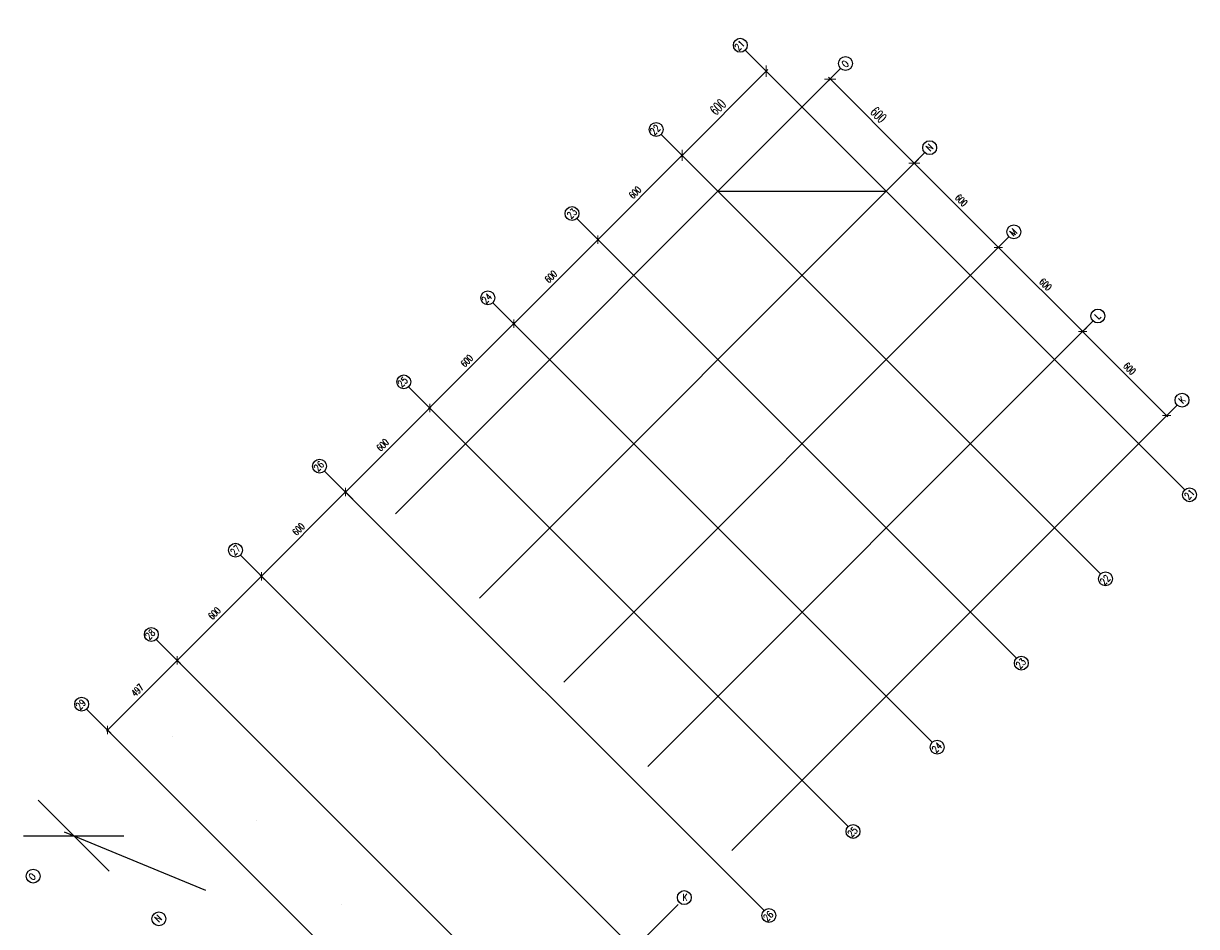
# Model space of a CAD drawing. Header units: centimetres. Extents: x -156440 to 298236, y -263599 to 81430.
# Tile 163 of 170: x 125491 to 184643, y -66020 to -20498. Entities that reach past the tile are written whole.
import ezdxf
from ezdxf.enums import TextEntityAlignment as Align

# ---------------------------------------------------------------- set-up
doc = ezdxf.new("R2010")
doc.units = ezdxf.units.CM
doc.header["$LTSCALE"] = 50
doc.header["$PDMODE"] = 35
doc.header["$PDSIZE"] = 0.1
doc.linetypes.add('Osie rzutów$0$DASHDOT2', pattern=[12.7, 6.35, -3.175, 0, -3.175])
doc.layers.get('0').update_dxf_attribs({"color": 8})
doc.layers.get('DEFPOINTS').update_dxf_attribs({"color": 8})
doc.layers.add('Kondygnacja -2$0$ARCH_INFO_WYMIARY', color=8, linetype='Continuous', lineweight=9)
doc.layers.add('Osie rzutów$0$ARCH_INFO_WYMIARY', color=8, linetype='Continuous', lineweight=9)
doc.layers.add('Osie rzutów$0$ARCH_INFO_OSIE_IST', color=8, linetype='Osie rzutów$0$DASHDOT2')
doc.layers.add('Osie rzutów$0$ARCH_INFO_OSIE_OPISY_IST', color=8, linetype='Continuous')
doc.styles.add('Kondygnacja -2$0$Romans', font='Romans.shx', dxfattribs={"width": 0.7})
doc.styles.add('Osie rzutów$0$ROMANS-250-CM', font='romans.shx', dxfattribs={"width": 0.8, "height": 50})
doc.styles.add('Osie rzutów$0$wymiary_cuprum', font='Romans.shx', dxfattribs={"width": 0.6})
doc.dimstyles.new('Kondygnacja -2$0$Wymiary 1-100', dxfattribs={"dimtxt": 12, "dimasz": 10, "dimexe": 5, "dimexo": 0, "dimgap": 4, "dimtad": 1, "dimrnd": 0.5, "dimzin": 12, "dimdsep": 46, "dimtxsty": 'Kondygnacja -2$0$Romans', "dimblk": 'Kondygnacja -2$0$_Oblique', "dimcen": 10, "dimdle": 10, "dimclrt": 55, "dimazin": 0, "dimtfac": 1, "dimtmove": 1, "dimatfit": 3, "dimfxl": 0, "dimtolj": 1, "dimtzin": 0, "dimarcsym": 0})
doc.dimstyles.new('Osie rzutów$0$ARCH_ CT', dxfattribs={"dimtxt": 20, "dimasz": 20, "dimexe": 12, "dimexo": 20, "dimgap": 5, "dimtad": 1, "dimdec": 1, "dimrnd": 0.5, "dimzin": 9, "dimdsep": 46, "dimtxsty": 'Osie rzutów$0$wymiary_cuprum', "dimblk": 'Osie rzutów$0$_Oblique', "dimcen": 8, "dimdle": 12, "dimclrd": 256, "dimclre": 256, "dimclrt": 55, "dimadec": 1, "dimazin": 0, "dimtfac": 1, "dimtdec": 1, "dimtmove": 1, "dimatfit": 2, "dimldrblk": 'Osie rzutów$0$_Dot', "dimfxl": 0, "dimtolj": 1, "dimtzin": 0, "dimlwd": -1, "dimlwe": -1, "dimarcsym": 0})

# ---------------------------------------------------------------- blocks, each defined once
blk = doc.blocks.new('Osie rzutów$0$_Oblique')
at = {"color": 0, "linetype": 'ByBlock', "lineweight": -2}
blk.add_line((-0.5, -0.5), (0.5, 0.5), dxfattribs=at)
blk = doc.blocks.new('*D111')
at = {"layer": 'DEFPOINTS', "color": 0}
for p in [(8521.3, 19663.4), (8097, 19239.1), (8127.8, 19208.4)]:
    blk.add_point(p, dxfattribs=at)
at = {"layer": 'Osie rzutów$0$ARCH_INFO_WYMIARY'}
for p, q in [((8560.5, 19641.2), (8119.3, 19199.9)), ((8535.4, 19649.3), (8560.5, 19624.2)), ((8111.2, 19225), (8136.2, 19199.9))]:
    blk.add_line(p, q, dxfattribs=at)
at = {"layer": 'Osie rzutów$0$ARCH_INFO_WYMIARY', "xscale": 40, "yscale": 40, "zscale": 40}
for p, rotation in [((8552, 19632.7), 45), ((8127.8, 19208.4), 225)]:
    blk.add_blockref('Osie rzutów$0$_Oblique', p, dxfattribs=dict(at, rotation=rotation))
at = {"layer": 'Osie rzutów$0$ARCH_INFO_WYMIARY', "color": 55, "insert": (8308.1, 19452.4), "char_height": 50, "attachment_point": 5, "rotation": 45, "style": 'Osie rzutów$0$wymiary_cuprum'}
blk.add_mtext('\\A1;600', dxfattribs=at)
blk = doc.blocks.new('Osie rzutów$0$_Dot')
at = {"color": 0, "linetype": 'ByBlock', "lineweight": -2}
blk.add_line((-0.5, 0), (-1, 0), dxfattribs=at)
at = {"color": 0, "linetype": 'ByBlock', "const_width": 0.5}
blk.add_lwpolyline([(-0.25, 0, 1), (0.25, 0, 1)], format="xyb", close=True, dxfattribs=at)
blk = doc.blocks.new('*D112')
at = {"layer": 'DEFPOINTS', "color": 0}
for p in [(8097, 19239.1), (7703.5, 18784.1), (7729.8, 18757.8)]:
    blk.add_point(p, dxfattribs=at)
at = {"layer": 'Osie rzutów$0$ARCH_INFO_WYMIARY'}
for p, q in [((8107.6, 19228.5), (8133.4, 19202.8)), ((8133.4, 19214.1), (7697.8, 18778.5)), ((7719.2, 18768.4), (7697.8, 18789.8))]:
    blk.add_line(p, q, dxfattribs=at)
at = {"layer": 'Osie rzutów$0$ARCH_INFO_WYMIARY', "xscale": 30, "yscale": 30, "zscale": 30}
for p, rotation in [((8127.8, 19208.4), 45), ((7703.5, 18784.1), 225)]:
    blk.add_blockref('Osie rzutów$0$_Oblique', p, dxfattribs=dict(at, rotation=rotation))
at = {"layer": 'Osie rzutów$0$ARCH_INFO_WYMIARY', "color": 55, "insert": (7890.5, 19021.4), "char_height": 35, "attachment_point": 5, "rotation": 45, "style": 'Osie rzutów$0$wymiary_cuprum'}
blk.add_mtext('\\A1;600', dxfattribs=at)
blk = doc.blocks.new('*D113')
at = {"layer": 'DEFPOINTS', "color": 0}
for p in [(7729.8, 18757.8), (7279.2, 18359.9), (7305.6, 18333.5)]:
    blk.add_point(p, dxfattribs=at)
at = {"layer": 'Osie rzutów$0$ARCH_INFO_WYMIARY'}
for p, q in [((7709.2, 18789.8), (7273.6, 18354.2)), ((7719.2, 18768.4), (7697.8, 18789.8)), ((7295, 18344.1), (7273.6, 18365.5))]:
    blk.add_line(p, q, dxfattribs=at)
at = {"layer": 'Osie rzutów$0$ARCH_INFO_WYMIARY', "xscale": 30, "yscale": 30, "zscale": 30}
for p, rotation in [((7703.5, 18784.1), 45), ((7279.2, 18359.9), 225)]:
    blk.add_blockref('Osie rzutów$0$_Oblique', p, dxfattribs=dict(at, rotation=rotation))
at = {"layer": 'Osie rzutów$0$ARCH_INFO_WYMIARY', "color": 55, "insert": (7466.3, 18597.1), "char_height": 35, "attachment_point": 5, "rotation": 45, "style": 'Osie rzutów$0$wymiary_cuprum'}
blk.add_mtext('\\A1;600', dxfattribs=at)
blk = doc.blocks.new('*D114')
at = {"layer": 'DEFPOINTS', "color": 0}
for p in [(7305.6, 18333.5), (6855, 17935.6), (6881.3, 17909.3)]:
    blk.add_point(p, dxfattribs=at)
at = {"layer": 'Osie rzutów$0$ARCH_INFO_WYMIARY'}
for p, q in [((7284.9, 18365.5), (6849.3, 17930)), ((7295, 18344.1), (7273.6, 18365.5)), ((6870.7, 17919.9), (6849.3, 17941.3))]:
    blk.add_line(p, q, dxfattribs=at)
at = {"layer": 'Osie rzutów$0$ARCH_INFO_WYMIARY', "xscale": 30, "yscale": 30, "zscale": 30}
for p, rotation in [((7279.2, 18359.9), 45), ((6855, 17935.6), 225)]:
    blk.add_blockref('Osie rzutów$0$_Oblique', p, dxfattribs=dict(at, rotation=rotation))
at = {"layer": 'Osie rzutów$0$ARCH_INFO_WYMIARY', "color": 55, "insert": (7042, 18172.9), "char_height": 35, "attachment_point": 5, "rotation": 45, "style": 'Osie rzutów$0$wymiary_cuprum'}
blk.add_mtext('\\A1;600', dxfattribs=at)
blk = doc.blocks.new('*D115')
at = {"layer": 'DEFPOINTS', "color": 0}
for p in [(6881.3, 17909.3), (6430.7, 17511.4), (6477.7, 17464.3)]:
    blk.add_point(p, dxfattribs=at)
at = {"layer": 'Osie rzutów$0$ARCH_INFO_WYMIARY'}
for p, q in [((6860.6, 17941.3), (6425, 17505.7)), ((6870.7, 17919.9), (6849.3, 17941.3)), ((6467.1, 17474.9), (6425, 17517))]:
    blk.add_line(p, q, dxfattribs=at)
at = {"layer": 'Osie rzutów$0$ARCH_INFO_WYMIARY', "xscale": 30, "yscale": 30, "zscale": 30}
for p, rotation in [((6855, 17935.6), 45), ((6430.7, 17511.4), 225)]:
    blk.add_blockref('Osie rzutów$0$_Oblique', p, dxfattribs=dict(at, rotation=rotation))
at = {"layer": 'Osie rzutów$0$ARCH_INFO_WYMIARY', "color": 55, "insert": (6617.7, 17748.6), "char_height": 35, "attachment_point": 5, "rotation": 45, "style": 'Osie rzutów$0$wymiary_cuprum'}
blk.add_mtext('\\A1;600', dxfattribs=at)
blk = doc.blocks.new('*D116')
at = {"layer": 'DEFPOINTS', "color": 0}
for p in [(6477.7, 17464.3), (6006.4, 17087.1), (6032.8, 17060.7)]:
    blk.add_point(p, dxfattribs=at)
at = {"layer": 'Osie rzutów$0$ARCH_INFO_WYMIARY'}
for p, q in [((6436.4, 17517), (6000.8, 17081.4)), ((6467.1, 17474.9), (6425, 17517)), ((6022.2, 17071.3), (6000.8, 17092.7))]:
    blk.add_line(p, q, dxfattribs=at)
at = {"layer": 'Osie rzutów$0$ARCH_INFO_WYMIARY', "xscale": 30, "yscale": 30, "zscale": 30}
for p, rotation in [((6430.7, 17511.4), 45), ((6006.4, 17087.1), 225)]:
    blk.add_blockref('Osie rzutów$0$_Oblique', p, dxfattribs=dict(at, rotation=rotation))
at = {"layer": 'Osie rzutów$0$ARCH_INFO_WYMIARY', "color": 55, "insert": (6193.5, 17324.3), "char_height": 35, "attachment_point": 5, "rotation": 45, "style": 'Osie rzutów$0$wymiary_cuprum'}
blk.add_mtext('\\A1;600', dxfattribs=at)
blk = doc.blocks.new('*D117')
at = {"layer": 'DEFPOINTS', "color": 0}
for p in [(6032.8, 17060.7), (5582.2, 16662.8), (5608.5, 16636.5)]:
    blk.add_point(p, dxfattribs=at)
at = {"layer": 'Osie rzutów$0$ARCH_INFO_WYMIARY'}
for p, q in [((6012.1, 17092.7), (5576.5, 16657.2)), ((6022.2, 17071.3), (6000.8, 17092.7)), ((5597.9, 16647.1), (5576.5, 16668.5))]:
    blk.add_line(p, q, dxfattribs=at)
at = {"layer": 'Osie rzutów$0$ARCH_INFO_WYMIARY', "xscale": 30, "yscale": 30, "zscale": 30}
for p, rotation in [((6006.4, 17087.1), 45), ((5582.2, 16662.8), 225)]:
    blk.add_blockref('Osie rzutów$0$_Oblique', p, dxfattribs=dict(at, rotation=rotation))
at = {"layer": 'Osie rzutów$0$ARCH_INFO_WYMIARY', "color": 55, "insert": (5769.2, 16900.1), "char_height": 35, "attachment_point": 5, "rotation": 45, "style": 'Osie rzutów$0$wymiary_cuprum'}
blk.add_mtext('\\A1;600', dxfattribs=at)
blk = doc.blocks.new('*D118')
at = {"layer": 'DEFPOINTS', "color": 0}
for p in [(5608.5, 16636.5), (5230.7, 16311.4), (5257.1, 16285)]:
    blk.add_point(p, dxfattribs=at)
at = {"layer": 'Osie rzutów$0$ARCH_INFO_WYMIARY'}
for p, q in [((5587.8, 16668.5), (5225.1, 16305.7)), ((5597.9, 16647.1), (5576.5, 16668.5)), ((5246.5, 16295.6), (5225.1, 16317.1))]:
    blk.add_line(p, q, dxfattribs=at)
at = {"layer": 'Osie rzutów$0$ARCH_INFO_WYMIARY', "xscale": 30, "yscale": 30, "zscale": 30}
for p, rotation in [((5582.2, 16662.8), 45), ((5230.7, 16311.4), 225)]:
    blk.add_blockref('Osie rzutów$0$_Oblique', p, dxfattribs=dict(at, rotation=rotation))
at = {"layer": 'Osie rzutów$0$ARCH_INFO_WYMIARY', "color": 55, "insert": (5381.4, 16512.2), "char_height": 35, "attachment_point": 5, "rotation": 45, "style": 'Osie rzutów$0$wymiary_cuprum'}
blk.add_mtext('\\A1;497', dxfattribs=at)
blk = doc.blocks.new('*D119')
at = {"layer": 'DEFPOINTS', "color": 0}
for p in [(8905.8, 19624.9), (9298.6, 19169.2), (9330.1, 19200.6)]:
    blk.add_point(p, dxfattribs=at)
at = {"layer": 'Osie rzutów$0$ARCH_INFO_WYMIARY'}
for p, q in [((8891.6, 19610.8), (8865.8, 19584.9)), ((8865.8, 19601.9), (9307.1, 19160.7)), ((9315.9, 19186.5), (9290.1, 19160.7))]:
    blk.add_line(p, q, dxfattribs=at)
at = {"layer": 'Osie rzutów$0$ARCH_INFO_WYMIARY', "xscale": 40, "yscale": 40, "zscale": 40}
for p, rotation in [((8874.3, 19593.4), 135.0000000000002), ((9298.6, 19169.2), 315.0000000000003)]:
    blk.add_blockref('Osie rzutów$0$_Oblique', p, dxfattribs=dict(at, rotation=rotation))
at = {"layer": 'Osie rzutów$0$ARCH_INFO_WYMIARY', "color": 55, "insert": (9118.3, 19413.1), "char_height": 50, "attachment_point": 5, "rotation": 315, "style": 'Osie rzutów$0$wymiary_cuprum'}
blk.add_mtext('\\A1;600', dxfattribs=at)
blk = doc.blocks.new('*D120')
at = {"layer": 'DEFPOINTS', "color": 0}
for p in [(9330.1, 19200.6), (9754.3, 18776.4), (9722.8, 18744.9)]:
    blk.add_point(p, dxfattribs=at)
at = {"layer": 'Osie rzutów$0$ARCH_INFO_WYMIARY'}
for p, q in [((9319.4, 19190), (9292.9, 19163.5)), ((9292.9, 19174.8), (9728.5, 18739.2)), ((9743.7, 18765.8), (9717.2, 18739.2))]:
    blk.add_line(p, q, dxfattribs=at)
at = {"layer": 'Osie rzutów$0$ARCH_INFO_WYMIARY', "xscale": 30, "yscale": 30, "zscale": 30}
for p, rotation in [((9298.6, 19169.2), 135.0000000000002), ((9722.8, 18744.9), 315.0000000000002)]:
    blk.add_blockref('Osie rzutów$0$_Oblique', p, dxfattribs=dict(at, rotation=rotation))
at = {"layer": 'Osie rzutów$0$ARCH_INFO_WYMIARY', "color": 55, "insert": (9535.8, 18982.1), "char_height": 35, "attachment_point": 5, "rotation": 315, "style": 'Osie rzutów$0$wymiary_cuprum'}
blk.add_mtext('\\A1;600', dxfattribs=at)
blk = doc.blocks.new('*D121')
at = {"layer": 'DEFPOINTS', "color": 0}
for p in [(9754.3, 18776.4), (10178.6, 18352.1), (10147.1, 18320.6)]:
    blk.add_point(p, dxfattribs=at)
at = {"layer": 'Osie rzutów$0$ARCH_INFO_WYMIARY'}
for p, q in [((9743.7, 18765.8), (9717.2, 18739.2)), ((9717.2, 18750.6), (10152.8, 18315)), ((10168, 18341.5), (10141.5, 18315))]:
    blk.add_line(p, q, dxfattribs=at)
at = {"layer": 'Osie rzutów$0$ARCH_INFO_WYMIARY', "xscale": 30, "yscale": 30, "zscale": 30}
for p, rotation in [((9722.8, 18744.9), 135.0000000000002), ((10147.1, 18320.6), 315.0000000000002)]:
    blk.add_blockref('Osie rzutów$0$_Oblique', p, dxfattribs=dict(at, rotation=rotation))
at = {"layer": 'Osie rzutów$0$ARCH_INFO_WYMIARY', "color": 55, "insert": (9960.1, 18557.9), "char_height": 35, "attachment_point": 5, "rotation": 315, "style": 'Osie rzutów$0$wymiary_cuprum'}
blk.add_mtext('\\A1;600', dxfattribs=at)
blk = doc.blocks.new('*D122')
at = {"layer": 'DEFPOINTS', "color": 0}
for p in [(10178.6, 18352.1), (10602.8, 17927.8), (10571.4, 17896.4)]:
    blk.add_point(p, dxfattribs=at)
at = {"layer": 'Osie rzutów$0$ARCH_INFO_WYMIARY'}
for p, q in [((10168, 18341.5), (10141.5, 18315)), ((10141.5, 18326.3), (10577, 17890.7)), ((10592.2, 17917.2), (10565.7, 17890.7))]:
    blk.add_line(p, q, dxfattribs=at)
at = {"layer": 'Osie rzutów$0$ARCH_INFO_WYMIARY', "xscale": 30, "yscale": 30, "zscale": 30}
for p, rotation in [((10147.1, 18320.6), 135.0000000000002), ((10571.4, 17896.4), 315.0000000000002)]:
    blk.add_blockref('Osie rzutów$0$_Oblique', p, dxfattribs=dict(at, rotation=rotation))
at = {"layer": 'Osie rzutów$0$ARCH_INFO_WYMIARY', "color": 55, "insert": (10384.3, 18133.6), "char_height": 35, "attachment_point": 5, "rotation": 315, "style": 'Osie rzutów$0$wymiary_cuprum'}
blk.add_mtext('\\A1;600', dxfattribs=at)
blk = doc.blocks.new('Kondygnacja -2$0$_Oblique')
at = {"color": 0, "linetype": 'ByBlock', "lineweight": -2}
blk.add_line((-0.5, -0.5), (0.5, 0.5), dxfattribs=at)
blk = doc.blocks.new('*D257')
at = {"layer": 'DEFPOINTS', "color": 0}
for p in [(153784, 8869), (150079, -130542), (153784, -130295)]:
    blk.add_point(p, dxfattribs=at)
at = {"layer": 'Kondygnacja -2$0$ARCH_INFO_WYMIARY', "color": 0, "lineweight": -2}
for p, q in [((150069, -130295), (153794, -130295)), ((150079, -130303), (150079, -130290)), ((153784, -130287), (153784, -130300))]:
    blk.add_line(p, q, dxfattribs=at)
at = {"layer": 'Kondygnacja -2$0$ARCH_INFO_WYMIARY', "color": 0, "lineweight": -2, "xscale": 10, "yscale": 10, "zscale": 10, "rotation": 180}
blk.add_blockref('Kondygnacja -2$0$_Oblique', (150079, -130295), dxfattribs=at)
at = {"layer": 'Kondygnacja -2$0$ARCH_INFO_WYMIARY', "color": 0, "lineweight": -2, "xscale": 10, "yscale": 10, "zscale": 10}
blk.add_blockref('Kondygnacja -2$0$_Oblique', (153784, -130295), dxfattribs=at)
at = {"layer": 'Kondygnacja -2$0$ARCH_INFO_WYMIARY', "color": 55, "insert": (151932, -130285), "char_height": 12, "attachment_point": 5, "style": 'Kondygnacja -2$0$Romans'}
blk.add_mtext('\\A1;3705', dxfattribs=at)
blk = doc.blocks.new('Osie rzutów')
at = {"layer": 'Osie rzutów$0$ARCH_INFO_OSIE_IST', "ltscale": 10}
for p, q in [((8445.96, 19738.74), (10662.16, 17522.54)), ((8927.35, 19646.46), (4880.93, 15600.04)), ((8021.69, 19314.48), (10237.9, 17098.27)), ((9351.62, 19222.2), (5514.46, 15385.04)), ((8308.53, 19027.64), (9157.06, 19027.64)), ((7597.43, 18890.21), (9813.63, 16674.01)), ((9775.88, 18797.94), (6114.46, 15136.52)), ((7173.16, 18465.95), (9389.37, 16249.75)), ((10200.14, 18373.67), (6968.5, 15142.03)), ((6748.9, 18041.69), (8965.1, 15825.48)), ((10624.41, 17949.41), (7283.11, 14608.11)), ((6324.64, 17617.42), (8540.84, 15401.22)), ((5900.37, 17193.16), (8116.57, 14976.95)), ((5476.11, 16768.89), (9015.72, 13229.28)), ((5124.68, 16417.46), (6407.43, 15134.7)), ((4880.85, 15958.42), (5239.15, 15600.12)), ((5012.08, 15799.07), (5723.79, 15504.28)), ((4806.64, 15779.19), (5313.36, 15779.19)), ((8107.33, 15432.33), (7257.87, 14582.87))]:
    blk.add_line(p, q, dxfattribs=at)
at = {"layer": 'Osie rzutów$0$ARCH_INFO_OSIE_OPISY_IST'}
for centre in [(8421.21, 19763.49), (8951.8, 19671.51), (7996.94, 19339.23), (9376.06, 19247.25), (7572.68, 18914.96), (9800.32, 18822.99), (7148.41, 18490.7), (10224.59, 18398.72), (6724.15, 18066.43), (10648.85, 17974.46), (6299.89, 17642.17), (10686.91, 17497.79), (5875.62, 17217.91), (10262.64, 17073.53), (5451.36, 16793.64), (9838.38, 16649.26), (5099.93, 16442.21), (9414.12, 16225), (9414.12, 16225), (8989.85, 15800.73), (4855.92, 15575.56), (8138.91, 15467), (5489.71, 15360.29), (8565.59, 15376.47)]:
    blk.add_circle(centre, 35, dxfattribs=at)
at = {"layer": 'Osie rzutów$0$ARCH_INFO_OSIE_OPISY_IST', "style": 'Osie rzutów$0$ROMANS-250-CM', "width": 0.8}
for s, p in [('21', (8412.84, 19733.2)), ('O', (8953.4, 19648.31)), ('22', (7987.04, 19308.26)), ('N', (9378.5, 19226.22)), ('23', (7567.76, 18885.93)), ('M', (9799.67, 18798.35)), ('24', (7138.22, 18458.36)), ('L', (10227.94, 18378.94)), ('25', (6714.46, 18036.92)), ('K', (10652.64, 17954.57)), ('26', (6291.38, 17612.63)), ('21', (10681.41, 17470.35)), ('27', (5870.92, 17188.58)), ('22', (10256.16, 17039.11)), ('28', (5440.95, 16764.55)), ('23', (9831.54, 16618.28)), ('29', (5090.99, 16411.42)), ('24', (9407.92, 16193.76)), ('25', (8982.85, 15768.39)), ('O', (4853.78, 15550.94)), ('N', (5489.35, 15340.19)), ('26', (8557.92, 15344.48))]:
    blk.add_text(s, height=35, rotation=45, dxfattribs=at).set_placement(p)
blk.add_text('K', height=35, dxfattribs=at).set_placement((8142.69, 15467.69), align=Align.MIDDLE_CENTER)
at = {"layer": 'Osie rzutów$0$ARCH_INFO_WYMIARY'}
for p1, p2, distance, picture, middle in [((8521.29, 19663.41), (8097.02, 19239.15), 43.47, '*D111', (8308.07, 19452.36)), ((8905.79, 19624.9), (9330.05, 19200.64), -44.5, '*D119', (9118.27, 19413.12))]:
    dim = blk.add_aligned_dim(p1=p1, p2=p2, distance=distance, dimstyle='Osie rzutów$0$ARCH_ CT', override={"dimtxt": 50, "dimasz": 40, "dimgap": 20}, dxfattribs=at)
    dim.commit()
    dim.dimension.update_dxf_attribs({"geometry": picture, "text_midpoint": middle})
for base, p1, p2, angle, picture, middle in [((7703.49, 18784.15), (8097.02, 19239.15), (7729.84, 18757.8), 45, '*D112', (7890.52, 19021.38)), ((9722.85, 18744.9), (9330.05, 19200.64), (9754.32, 18776.37), 135, '*D120', (9535.82, 18982.14)), ((7279.23, 18359.88), (7729.84, 18757.8), (7305.58, 18333.53), 45, '*D113', (7466.26, 18597.12)), ((10147.11, 18320.64), (9754.32, 18776.37), (10178.58, 18352.11), 135, '*D121', (9960.08, 18557.87)), ((6854.97, 17935.62), (7305.58, 18333.53), (6881.32, 17909.27), 45, '*D114', (7042, 18172.85)), ((10571.37, 17896.37), (10178.58, 18352.11), (10602.84, 17927.84), 135, '*D122', (10384.34, 18133.61)), ((6430.7, 17511.36), (6881.32, 17909.27), (6477.75, 17464.31), 45, '*D115', (6617.73, 17748.59)), ((6006.44, 17087.09), (6477.75, 17464.31), (6032.79, 17060.74), 45, '*D116', (6193.47, 17324.33)), ((5582.17, 16662.83), (6032.79, 17060.74), (5608.52, 16636.48), 45, '*D117', (5769.2, 16900.06)), ((5230.74, 16311.39), (5608.52, 16636.48), (5257.09, 16285.04), 45, '*D118', (5381.35, 16512.21))]:
    dim = blk.add_linear_dim(base=base, p1=p1, p2=p2, angle=angle, dimstyle='Osie rzutów$0$ARCH_ CT', override={"dimtxt": 35, "dimasz": 30, "dimexe": 8, "dimexo": 15, "dimgap": 18, "dimdle": 8}, dxfattribs=at)
    dim.commit()
    dim.dimension.update_dxf_attribs({"geometry": picture, "text_midpoint": middle})

msp = doc.modelspace()

# ---------------------------------------------------------------- block references
at = {"layer": 'Osie rzutów$0$ARCH_INFO_OSIE_IST', "xscale": 10, "yscale": 10, "zscale": 10}
msp.add_blockref('Osie rzutów', (77424.241, -219231.769), dxfattribs=at)

# ---------------------------------------------------------------- dimensions: what is measured, and where the dimension line sits
at = {"layer": 'Kondygnacja -2$0$ARCH_INFO_WYMIARY'}
dim = msp.add_linear_dim(base=(153784.241, -130294.603, -3480), p1=(150079.241, -130541.769, -3480), p2=(153784.241, 8869, -3480), dimstyle='Kondygnacja -2$0$Wymiary 1-100', dxfattribs=at)
dim.commit()
dim.dimension.update_dxf_attribs({"geometry": '*D257', "text_midpoint": (151931.741, -130284.603, -3480)})

doc.saveas('drawing.dxf')
